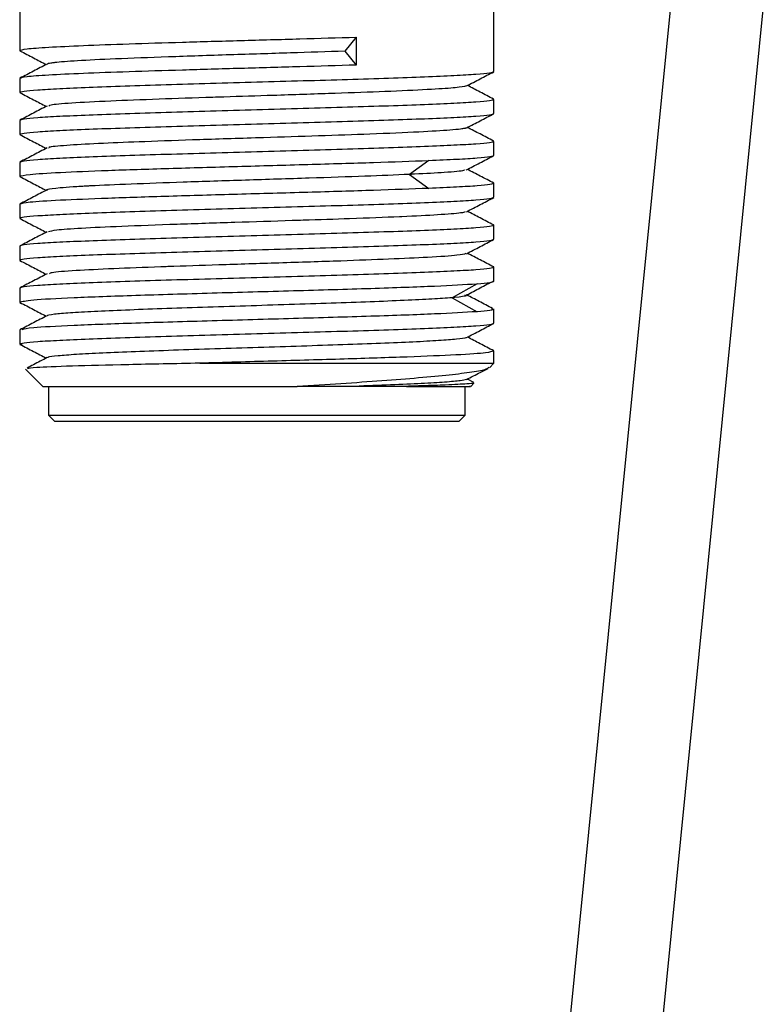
# Model space of a CAD drawing. Header units: millimetres. Extents: x 121 to 193, y 14 to 189.
# Tile 3 of 7: x 132.48 to 138.92, y 95.03 to 103.55. Entities that reach past the tile are written whole.
import ezdxf

# ---------------------------------------------------------------- set-up
doc = ezdxf.new("R2010")
doc.units = ezdxf.units.MM

msp = doc.modelspace()

# ---------------------------------------------------------------- linework, layer by layer
at = {"color": 7, "linetype": 'Continuous', "lineweight": 25}
for p, q in [((132.4825, 104.0056), (132.4825, 103.2851)), ((138.1156, 103.7257), (136.0072, 82.5127)), ((136.5825, 103.1037), (136.5825, 103.7207)), ((136.8032, 82.4336), (138.9199, 103.7287)), ((135.3917, 103.4008), (135.2943, 103.2798)), ((135.3917, 103.4008), (135.3917, 103.1589)), ((132.4929, 103.2822), (132.4825, 103.2851)), ((135.2943, 103.2798), (135.3917, 103.1589)), ((132.4825, 103.0432), (132.4825, 102.9223)), ((132.4939, 102.919), (132.4825, 102.9223)), ((136.5708, 102.8651), (136.5825, 102.8617)), ((136.5825, 102.7408), (136.5825, 102.8617)), ((132.4825, 102.6803), (132.4825, 102.5594)), ((132.4944, 102.556), (132.4825, 102.5594)), ((136.5706, 102.5023), (136.5825, 102.4989)), ((136.5825, 102.378), (136.5825, 102.4989)), ((132.4825, 102.3175), (132.4825, 102.1966)), ((136.02, 102.3342), (135.8514, 102.2132)), ((132.4944, 102.1931), (132.4825, 102.1966)), ((135.8514, 102.2132), (136.02, 102.0922)), ((136.5753, 102.1381), (136.5825, 102.136)), ((136.5825, 102.0151), (136.5825, 102.136)), ((132.4825, 101.9546), (132.4825, 101.8337)), ((132.494, 101.8304), (132.4825, 101.8337)), ((136.5718, 101.7762), (136.5825, 101.7732)), ((136.5825, 101.6523), (136.5825, 101.7732)), ((132.4825, 101.5917), (132.4825, 101.4708)), ((132.4934, 101.4677), (132.4825, 101.4708)), ((136.5725, 101.4132), (136.5825, 101.4103)), ((136.5825, 101.2894), (136.5825, 101.4103)), ((132.4825, 101.2289), (132.4825, 101.108)), ((136.4367, 101.2675), (136.2208, 101.1465)), ((136.2208, 101.1465), (136.4367, 101.0255)), ((132.4932, 101.1049), (132.4825, 101.108)), ((136.5609, 101.0537), (136.5825, 101.0474)), ((136.5825, 100.9265), (136.5825, 101.0474)), ((132.4825, 100.866), (132.4825, 100.7451)), ((132.5034, 100.7418), (132.4825, 100.7451)), ((136.5825, 100.5798), (136.5825, 100.6846)), ((132.533, 100.5294), (132.6825, 100.3798)), ((134.0396, 100.5798), (136.5825, 100.5798)), ((136.5438, 100.5412), (136.5825, 100.5798)), ((136.4076, 100.4144), (136.3534, 100.4427)), ((132.7325, 100.3798), (132.7325, 100.1298)), ((135.3756, 100.3798), (134.8824, 100.3798)), ((135.8262, 100.3798), (135.3756, 100.3798)), ((136.3325, 100.1298), (136.3325, 100.3798)), ((136.3825, 100.3798), (136.409, 100.4063)), ((132.7325, 100.1298), (132.7825, 100.0798)), ((132.7325, 100.1298), (134.5325, 100.1298)), ((134.5325, 100.1298), (136.3325, 100.1298)), ((136.2825, 100.0798), (136.3325, 100.1298))]:
    msp.add_line(p, q, dxfattribs=at)
for points in [[(132.4825, 103.2851), (132.495, 103.29), (132.5198, 103.2996), (132.7169, 103.3141), (133.0181, 103.3285), (133.4162, 103.343), (133.8835, 103.3574), (134.3904, 103.3719), (134.91, 103.3864), (135.2311, 103.396), (135.3917, 103.4008)], [(135.3917, 103.1589), (135.2311, 103.154), (134.91, 103.1444), (134.3904, 103.1299), (133.8835, 103.1155), (133.4162, 103.101), (133.0181, 103.0866), (132.7169, 103.0721), (132.5198, 103.0576), (132.495, 103.048), (132.4825, 103.0432)], [(132.4825, 102.9223), (132.4902, 102.9261), (132.5054, 102.9336), (132.6273, 102.945), (132.8168, 102.9563), (133.0737, 102.9676), (133.3863, 102.979), (133.743, 102.9903), (134.13, 103.0017), (134.5325, 103.013), (134.935, 103.0243), (135.3221, 103.0357), (135.6788, 103.047), (135.9914, 103.0583), (136.2483, 103.0697), (136.4377, 103.081), (136.5596, 103.0924), (136.5749, 103.0999), (136.5825, 103.1037)], [(136.5825, 102.8617), (136.5749, 102.858), (136.5596, 102.8504), (136.4377, 102.8391), (136.2483, 102.8277), (135.9914, 102.8164), (135.6788, 102.8051), (135.3221, 102.7937), (134.935, 102.7824), (134.5325, 102.771), (134.13, 102.7597), (133.743, 102.7484), (133.3863, 102.737), (133.0737, 102.7257), (132.8168, 102.7143), (132.6273, 102.703), (132.5054, 102.6917), (132.4902, 102.6841), (132.4825, 102.6803)], [(132.4825, 102.5594), (132.4902, 102.5632), (132.5054, 102.5708), (132.6273, 102.5821), (132.8168, 102.5934), (133.0737, 102.6048), (133.3863, 102.6161), (133.743, 102.6275), (134.13, 102.6388), (134.5325, 102.6501), (134.935, 102.6615), (135.3221, 102.6728), (135.6788, 102.6842), (135.9914, 102.6955), (136.2483, 102.7068), (136.4377, 102.7182), (136.5596, 102.7295), (136.5749, 102.7371), (136.5825, 102.7408)], [(136.5825, 102.4989), (136.5749, 102.4951), (136.5596, 102.4875), (136.4377, 102.4762), (136.2483, 102.4649), (135.9914, 102.4535), (135.6788, 102.4422), (135.3221, 102.4309), (134.935, 102.4195), (134.5325, 102.4082), (134.13, 102.3968), (133.743, 102.3855), (133.3863, 102.3742), (133.0737, 102.3628), (132.8168, 102.3515), (132.6273, 102.3401), (132.5054, 102.3288), (132.4902, 102.3212), (132.4825, 102.3175)], [(132.4825, 102.1966), (132.5002, 102.2023), (132.5354, 102.2138), (132.8125, 102.231), (133.2281, 102.2482), (133.7619, 102.2654), (134.3633, 102.2826), (134.9773, 102.2998), (135.5615, 102.317), (135.8672, 102.3284), (136.02, 102.3342)], [(136.02, 102.3342), (136.1041, 102.3378), (136.2724, 102.3451), (136.4467, 102.3561), (136.5613, 102.367), (136.5755, 102.3743), (136.5825, 102.378)], [(136.5825, 102.136), (136.5755, 102.1324), (136.5613, 102.1251), (136.4467, 102.1141), (136.2724, 102.1032), (136.1041, 102.0959), (136.02, 102.0922)], [(136.02, 102.0922), (135.8672, 102.0865), (135.5615, 102.075), (134.9773, 102.0578), (134.3633, 102.0406), (133.7619, 102.0234), (133.2281, 102.0062), (132.8125, 101.989), (132.5354, 101.9718), (132.5002, 101.9603), (132.4825, 101.9546)], [(132.4825, 101.8337), (132.4902, 101.8375), (132.5054, 101.845), (132.6273, 101.8564), (132.8168, 101.8677), (133.0737, 101.8791), (133.3863, 101.8904), (133.743, 101.9017), (134.13, 101.9131), (134.5325, 101.9244), (134.935, 101.9358), (135.3221, 101.9471), (135.6788, 101.9584), (135.9914, 101.9698), (136.2483, 101.9811), (136.4377, 101.9924), (136.5596, 102.0038), (136.5749, 102.0113), (136.5825, 102.0151)], [(136.5825, 101.7732), (136.5749, 101.7694), (136.5596, 101.7618), (136.4377, 101.7505), (136.2483, 101.7391), (135.9914, 101.7278), (135.6788, 101.7165), (135.3221, 101.7051), (134.935, 101.6938), (134.5325, 101.6825), (134.13, 101.6711), (133.743, 101.6598), (133.3863, 101.6484), (133.0737, 101.6371), (132.8168, 101.6258), (132.6273, 101.6144), (132.5054, 101.6031), (132.4902, 101.5955), (132.4825, 101.5917)], [(132.4825, 101.4708), (132.4902, 101.4746), (132.5054, 101.4822), (132.6273, 101.4935), (132.8168, 101.5049), (133.0737, 101.5162), (133.3863, 101.5275), (133.743, 101.5389), (134.13, 101.5502), (134.5325, 101.5616), (134.935, 101.5729), (135.3221, 101.5842), (135.6788, 101.5956), (135.9914, 101.6069), (136.2483, 101.6182), (136.4377, 101.6296), (136.5596, 101.6409), (136.5749, 101.6485), (136.5825, 101.6523)], [(136.5825, 101.4103), (136.5749, 101.4065), (136.5596, 101.399), (136.4377, 101.3876), (136.2483, 101.3763), (135.9914, 101.365), (135.6788, 101.3536), (135.3221, 101.3423), (134.935, 101.3309), (134.5325, 101.3196), (134.13, 101.3083), (133.743, 101.2969), (133.3863, 101.2856), (133.0737, 101.2742), (132.8168, 101.2629), (132.6273, 101.2516), (132.5054, 101.2402), (132.4902, 101.2327), (132.4825, 101.2289)], [(136.4367, 101.2675), (136.4791, 101.2711), (136.5638, 101.2785), (136.5763, 101.2858), (136.5825, 101.2894)], [(132.4825, 101.108), (132.5063, 101.1146), (132.5538, 101.1279), (132.9234, 101.1479), (133.4657, 101.1678), (134.1382, 101.1877), (134.8572, 101.2077), (135.5338, 101.2276), (136.1084, 101.2476), (136.3273, 101.2608), (136.4367, 101.2675)], [(136.5825, 101.0474), (136.5763, 101.0438), (136.5638, 101.0365), (136.4791, 101.0292), (136.4367, 101.0255)], [(132.4825, 100.7451), (132.4902, 100.7489), (132.5054, 100.7565), (132.6273, 100.7678), (132.8168, 100.7791), (133.0737, 100.7905), (133.3863, 100.8018), (133.743, 100.8132), (134.13, 100.8245), (134.5325, 100.8358), (134.935, 100.8472), (135.3221, 100.8585), (135.6788, 100.8699), (135.9914, 100.8812), (136.2483, 100.8925), (136.4377, 100.9039), (136.5596, 100.9152), (136.5749, 100.9228), (136.5825, 100.9265)], [(132.6825, 100.3798), (132.6912, 100.3798), (132.7085, 100.3798), (132.8465, 100.3798), (133.0594, 100.3798), (133.3451, 100.3798), (133.6877, 100.3798), (134.0709, 100.3798), (134.4776, 100.3798), (134.7475, 100.3798), (134.8824, 100.3798)], [(132.7825, 100.0798), (132.8088, 100.0798), (132.8614, 100.0798), (133.2661, 100.0798), (133.8446, 100.0798), (134.5325, 100.0798), (135.2205, 100.0798), (135.7989, 100.0798), (136.2036, 100.0798), (136.2562, 100.0798), (136.2825, 100.0798)]]:
    msp.add_open_spline(points, degree=3, dxfattribs=at)
for points, knots in [([(132.4849, 103.2827), (132.524, 103.2623), (132.5997, 103.2228), (132.6755, 103.1833), (132.7121, 103.1642)], [0, 0, 0, 0, 0.516397, 1, 1, 1, 1]), ([(135.2943, 103.2798), (135.1391, 103.2745), (134.8201, 103.2634), (134.2864, 103.2473), (133.759, 103.2295), (133.3019, 103.2128), (132.9676, 103.1958), (132.8263, 103.1851), (132.7795, 103.1796), (132.7764, 103.1792), (132.776, 103.1792), (132.776, 103.1792), (132.776, 103.1792), (132.7759, 103.1792), (132.7756, 103.1791), (132.7746, 103.179), (132.771, 103.1785), (132.7624, 103.1774), (132.7461, 103.1749), (132.7265, 103.1714), (132.724, 103.1686), (132.7227, 103.1672)], [0, 0, 0, 0, 0.139793, 0.287284, 0.444752, 0.600187, 0.745852, 0.885074, 0.893507, 0.89503, 0.895031, 0.895033, 0.895042, 0.89506, 0.89535, 0.895928, 0.898243, 0.907507, 0.926053, 0.963216, 1, 1, 1, 1]), ([(132.7193, 103.1679), (132.6802, 103.1475), (132.602, 103.1067), (132.5238, 103.0659), (132.4847, 103.0455)], [0, 0, 0, 0, 0.499964, 1, 1, 1, 1]), ([(136.3457, 102.9787), (136.3848, 102.9991), (136.4631, 103.0399), (136.5414, 103.0807), (136.5805, 103.1011)], [0, 0, 0, 0, 0.499958, 1, 1, 1, 1]), ([(132.4854, 102.9196), (132.5245, 102.8992), (132.6001, 102.8598), (132.6756, 102.8204), (132.712, 102.8014)], [0, 0, 0, 0, 0.517788, 1, 1, 1, 1]), ([(136.3449, 102.9793), (136.3225, 102.9738), (136.2796, 102.9634), (136.1196, 102.9528), (136.0193, 102.9473), (135.9041, 102.941), (135.6615, 102.9297), (135.3545, 102.919), (135.0301, 102.9079), (134.7077, 102.8971), (134.3559, 102.8864), (134.0221, 102.8757), (133.6704, 102.8634), (133.2392, 102.8474), (132.9191, 102.8298), (132.7446, 102.8159), (132.7368, 102.8073), (132.7341, 102.8044)], [0, 0, 0, 0, 0.0910485, 0.1749868, 0.1860299, 0.1874942, 0.2828254, 0.3733457, 0.3782042, 0.4735355, 0.5511978, 0.5690176, 0.6593183, 0.7531859, 0.8552203, 0.9501795, 1, 1, 1, 1]), ([(136.5798, 102.8646), (136.5407, 102.885), (136.4652, 102.9244), (136.3897, 102.9637), (136.3534, 102.9827)], [0, 0, 0, 0, 0.518545, 1, 1, 1, 1]), ([(132.7191, 102.805), (132.68, 102.7846), (132.6018, 102.7438), (132.5235, 102.703), (132.4844, 102.6826)], [0, 0, 0, 0, 0.499962, 1, 1, 1, 1]), ([(136.3459, 102.616), (136.3851, 102.6364), (136.4633, 102.6772), (136.5416, 102.718), (136.5807, 102.7384)], [0, 0, 0, 0, 0.4999599, 1, 1, 1, 1]), ([(136.3381, 102.6164), (136.3404, 102.6156), (136.3436, 102.6146), (136.3356, 102.6126), (136.3239, 102.6097), (136.2871, 102.604), (136.1838, 102.5936), (135.9426, 102.5796), (135.5444, 102.5624), (135.0743, 102.5465), (134.5665, 102.5298), (134.043, 102.5138), (133.5688, 102.4969), (133.2974, 102.4861), (133.1787, 102.4806), (133.0549, 102.4746), (132.8732, 102.4634), (132.7281, 102.4512), (132.735, 102.4436), (132.7368, 102.4417)], [0, 0, 0, 0, 0.013764, 0.018859, 0.034254, 0.062902, 0.11572, 0.209389, 0.312297, 0.40144, 0.489593, 0.590752, 0.685406, 0.769959, 0.780774, 0.782087, 0.872797, 0.966724, 1, 1, 1, 1]), ([(136.5795, 102.5018), (136.5404, 102.5222), (136.4649, 102.5615), (136.3895, 102.6008), (136.3532, 102.6198)], [0, 0, 0, 0, 0.518837, 1, 1, 1, 1]), ([(132.4856, 102.5565), (132.5247, 102.5361), (132.6002, 102.4968), (132.6756, 102.4575), (132.7119, 102.4385)], [0, 0, 0, 0, 0.51872, 1, 1, 1, 1]), ([(132.7191, 102.4423), (132.6799, 102.4219), (132.6017, 102.3811), (132.5234, 102.3402), (132.4843, 102.3198)], [0, 0, 0, 0, 0.499961, 1, 1, 1, 1]), ([(136.3423, 102.2515), (136.3814, 102.2719), (136.4595, 102.3127), (136.5378, 102.3535), (136.5769, 102.3739)], [0, 0, 0, 0, 0.49997, 1, 1, 1, 1]), ([(136.3246, 102.252), (136.3251, 102.2502), (136.3269, 102.2429), (136.1758, 102.2301), (135.986, 102.2194), (135.8682, 102.2139), (135.853, 102.2133), (135.8514, 102.2132)], [0, 0, 0, 0, 0.1421038, 0.5701755, 0.9456289, 0.9941575, 1, 1, 1, 1]), ([(136.5817, 102.1376), (136.5425, 102.158), (136.4662, 102.1978), (136.3899, 102.2376), (136.3528, 102.257)], [0, 0, 0, 0, 0.512991, 1, 1, 1, 1]), ([(132.4854, 102.1937), (132.5245, 102.1733), (132.6, 102.1339), (132.6754, 102.0946), (132.7117, 102.0757)], [0, 0, 0, 0, 0.5187523, 1, 1, 1, 1]), ([(135.8514, 102.2132), (135.7284, 102.2078), (135.4756, 102.1968), (134.9805, 102.1807), (134.4349, 102.1628), (133.8981, 102.1462), (133.438, 102.1291), (133.1882, 102.1185), (133.082, 102.1129), (133.075, 102.1126), (133.0739, 102.1125), (133.0739, 102.1125), (133.0739, 102.1125), (133.0737, 102.1125), (133.0731, 102.1125), (133.0708, 102.1123), (133.0623, 102.1119), (133.0416, 102.1107), (132.9987, 102.1082), (132.9192, 102.1033), (132.7993, 102.0941), (132.7366, 102.086), (132.7219, 102.0806), (132.7193, 102.0797), (132.7205, 102.0793), (132.7214, 102.0791)], [0, 0, 0, 0, 0.117214, 0.240883, 0.372917, 0.503248, 0.625385, 0.742121, 0.749192, 0.750469, 0.750469, 0.750471, 0.750479, 0.750494, 0.750737, 0.751222, 0.753163, 0.760931, 0.776481, 0.807642, 0.870506, 0.979667, 0.992591, 0.994344, 1, 1, 1, 1]), ([(132.7192, 102.0796), (132.6801, 102.0592), (132.6018, 102.0184), (132.5236, 101.9775), (132.4844, 101.9571)], [0, 0, 0, 0, 0.499959, 1, 1, 1, 1]), ([(136.3458, 101.8904), (136.3849, 101.9108), (136.4632, 101.9516), (136.5414, 101.9924), (136.5805, 102.0128)], [0, 0, 0, 0, 0.499963, 1, 1, 1, 1]), ([(136.3334, 101.8908), (136.331, 101.8879), (136.3282, 101.8843), (136.3009, 101.8807), (136.2532, 101.8743), (136.1201, 101.863), (135.8998, 101.8523), (135.6456, 101.8413), (135.3731, 101.8305), (135.0412, 101.8197), (134.7081, 101.809), (134.3338, 101.7967), (133.8201, 101.7807), (133.3568, 101.7631), (133.0063, 101.747), (132.7792, 101.731), (132.7467, 101.7211), (132.7309, 101.7163)], [0, 0, 0, 0, 0.0510939, 0.0621464, 0.0636119, 0.1590243, 0.2496216, 0.2544843, 0.3498967, 0.4276251, 0.4454601, 0.5358377, 0.6297852, 0.7319064, 0.8269464, 0.916326, 1, 1, 1, 1]), ([(136.58, 101.7757), (136.5409, 101.7961), (136.4652, 101.8356), (136.3895, 101.875), (136.353, 101.8941)], [0, 0, 0, 0, 0.516838, 1, 1, 1, 1]), ([(132.4849, 101.8309), (132.5241, 101.8105), (132.5997, 101.7711), (132.6752, 101.7317), (132.7116, 101.7127)], [0, 0, 0, 0, 0.517972, 1, 1, 1, 1]), ([(132.7197, 101.7169), (132.6805, 101.6965), (132.6022, 101.6557), (132.524, 101.6149), (132.4848, 101.5945)], [0, 0, 0, 0, 0.499956, 1, 1, 1, 1]), ([(136.3455, 101.5274), (136.3846, 101.5478), (136.4628, 101.5886), (136.541, 101.6294), (136.5801, 101.6498)], [0, 0, 0, 0, 0.499966, 1, 1, 1, 1]), ([(132.4845, 101.4682), (132.5236, 101.4478), (132.5994, 101.4084), (132.6751, 101.3689), (132.7117, 101.3498)], [0, 0, 0, 0, 0.51686, 1, 1, 1, 1]), ([(136.3406, 101.5278), (136.323, 101.523), (136.2839, 101.5123), (136.0408, 101.4957), (135.6876, 101.4798), (135.2462, 101.4632), (134.7366, 101.4472), (134.2178, 101.4303), (133.883, 101.4195), (133.7243, 101.414), (133.5569, 101.408), (133.2735, 101.3967), (132.9466, 101.3807), (132.7522, 101.3656), (132.7434, 101.3567), (132.7403, 101.3535)], [0, 0, 0, 0, 0.084494, 0.187641, 0.276991, 0.365348, 0.466741, 0.561614, 0.646363, 0.657203, 0.65852, 0.74944, 0.843584, 0.945021, 1, 1, 1, 1]), ([(136.5804, 101.4126), (136.5413, 101.4331), (136.4655, 101.4726), (136.3897, 101.5122), (136.353, 101.5313)], [0, 0, 0, 0, 0.515883, 1, 1, 1, 1]), ([(132.7201, 101.3542), (132.681, 101.3338), (132.6027, 101.293), (132.5244, 101.2521), (132.4853, 101.2317)], [0, 0, 0, 0, 0.499957, 1, 1, 1, 1]), ([(136.3467, 101.1706), (136.3857, 101.191), (136.4636, 101.2318), (136.5415, 101.2725), (136.5805, 101.2929)], [0, 0, 0, 0, 0.499989, 1, 1, 1, 1]), ([(136.2208, 101.1465), (136.1672, 101.1425), (136.0599, 101.1345), (135.8147, 101.1226), (135.5191, 101.1106), (135.1802, 101.0986), (134.8137, 101.0866), (134.4351, 101.0746), (134.0608, 101.0627), (133.7066, 101.0507), (133.3879, 101.0387), (133.1185, 101.0267), (132.9078, 101.0147), (132.7753, 101.0028), (132.714, 100.9947), (132.7192, 100.9906), (132.7193, 100.9905)], [0, 0, 0, 0, 0.07677, 0.153531, 0.230294, 0.307065, 0.38383, 0.460598, 0.537361, 0.614132, 0.690894, 0.767665, 0.844427, 0.921199, 0.99796, 1, 1, 1, 1]), ([(136.3292, 101.171), (136.3373, 101.1683), (136.3601, 101.1606), (136.2907, 101.1527), (136.2299, 101.1473), (136.2217, 101.1466), (136.2208, 101.1465)], [0, 0, 0, 0, 0.323098, 0.914374, 0.990799, 1, 1, 1, 1]), ([(136.5714, 101.0532), (136.5324, 101.0735), (136.4575, 101.1127), (136.3826, 101.1519), (136.3467, 101.1707)], [0, 0, 0, 0, 0.520217, 1, 1, 1, 1]), ([(132.4846, 101.1054), (132.5237, 101.085), (132.5994, 101.0456), (132.6751, 101.0061), (132.7117, 100.987)], [0, 0, 0, 0, 0.516841, 1, 1, 1, 1]), ([(132.7194, 100.991), (132.6802, 100.9706), (132.602, 100.9298), (132.5237, 100.889), (132.4846, 100.8686)], [0, 0, 0, 0, 0.499964, 1, 1, 1, 1]), ([(136.4367, 101.0255), (136.3273, 101.0189), (136.1084, 101.0056), (135.5338, 100.9857), (134.8571, 100.9657), (134.1383, 100.9458), (133.4653, 100.9258), (132.9246, 100.9059), (132.5689, 100.887), (132.5227, 100.8748), (132.5016, 100.8692)], [0, 0, 0, 0, 0.1275072, 0.2550145, 0.3825217, 0.5100289, 0.6375362, 0.7650434, 0.8925506, 1, 1, 1, 1]), ([(136.3456, 100.8015), (136.3847, 100.8219), (136.463, 100.8627), (136.5413, 100.9035), (136.5804, 100.9239)], [0, 0, 0, 0, 0.49996, 1, 1, 1, 1]), ([(136.3395, 100.802), (136.3398, 100.801), (136.3414, 100.7961), (136.2667, 100.7871), (136.1163, 100.7751), (135.8915, 100.7632), (135.6103, 100.7512), (135.2822, 100.7392), (134.9223, 100.7272), (134.5456, 100.7152), (134.1682, 100.7033), (133.8067, 100.6913), (133.4759, 100.6793), (133.1912, 100.6673), (132.962, 100.6553), (132.8063, 100.6434), (132.7267, 100.6341), (132.7267, 100.6289), (132.7267, 100.6276)], [0, 0, 0, 0, 0.016648, 0.085353, 0.154044, 0.222748, 0.29144, 0.360144, 0.428836, 0.49754, 0.566233, 0.634937, 0.70363, 0.772333, 0.841027, 0.90973, 0.978425, 1, 1, 1, 1]), ([(136.5806, 100.6871), (136.5414, 100.7075), (136.4657, 100.747), (136.39, 100.7865), (136.3534, 100.8056)], [0, 0, 0, 0, 0.516943, 1, 1, 1, 1]), ([(132.4848, 100.7424), (132.524, 100.722), (132.5996, 100.6826), (132.6751, 100.6431), (132.7116, 100.6241)], [0, 0, 0, 0, 0.517673, 1, 1, 1, 1]), ([(132.7194, 100.6282), (132.6803, 100.6078), (132.6225, 100.5777), (132.5648, 100.5476), (132.5462, 100.5378)], [0, 0, 0, 0, 0.677482, 1, 1, 1, 1]), ([(136.5705, 100.6846), (136.5614, 100.6795), (136.5417, 100.6684), (136.2775, 100.6514), (135.8532, 100.6335), (135.2988, 100.6156), (134.6696, 100.5977), (134.2496, 100.5858), (134.0396, 100.5798)], [0, 0, 0, 0, 0.146293, 0.317035, 0.487776, 0.658517, 0.829259, 1, 1, 1, 1]), ([(134.0396, 100.5798), (133.8264, 100.5756), (133.4013, 100.5672), (132.9134, 100.5546), (132.5991, 100.5427), (132.5649, 100.535), (132.5495, 100.5315)], [0, 0, 0, 0, 0.263368, 0.525112, 0.785232, 1, 1, 1, 1]), ([(134.8824, 100.3799), (135.0095, 100.3882), (135.2655, 100.405), (135.6222, 100.43), (135.9413, 100.455), (136.2077, 100.48), (136.4044, 100.505), (136.5211, 100.5271), (136.5339, 100.5407), (136.5389, 100.5461)], [0, 0, 0, 0, 0.144921, 0.291771, 0.440551, 0.59126, 0.743899, 0.898468, 1, 1, 1, 1]), ([(136.3458, 100.4388), (136.3849, 100.4592), (136.4468, 100.4914), (136.5086, 100.5236), (136.5313, 100.5355)], [0, 0, 0, 0, 0.632964, 1, 1, 1, 1]), ([(136.3456, 100.4392), (136.332, 100.4354), (136.3042, 100.4276), (136.1671, 100.4157), (135.963, 100.4038), (135.6991, 100.3918), (135.4834, 100.3838), (135.3756, 100.3798)], [0, 0, 0, 0, 0.193825, 0.395383, 0.596919, 0.798479, 1, 1, 1, 1]), ([(136.4052, 100.4101), (136.4059, 100.409), (136.4079, 100.406), (136.3427, 100.3996), (136.1993, 100.3919), (136.0003, 100.3848), (135.8728, 100.3812), (135.8262, 100.3798)], [0, 0, 0, 0, 0.1024829, 0.3052984, 0.6351198, 0.8664359, 1, 1, 1, 1]), ([(135.8262, 100.3798), (135.9276, 100.3798), (136.1304, 100.3798), (136.3088, 100.3798), (136.3916, 100.3798), (136.3755, 100.3798), (136.3725, 100.3798)], [0, 0, 0, 0, 0.309089, 0.618178, 0.927267, 1, 1, 1, 1])]:
    msp.add_open_spline(points, degree=3, knots=knots, dxfattribs=at)

doc.saveas('drawing.dxf')
